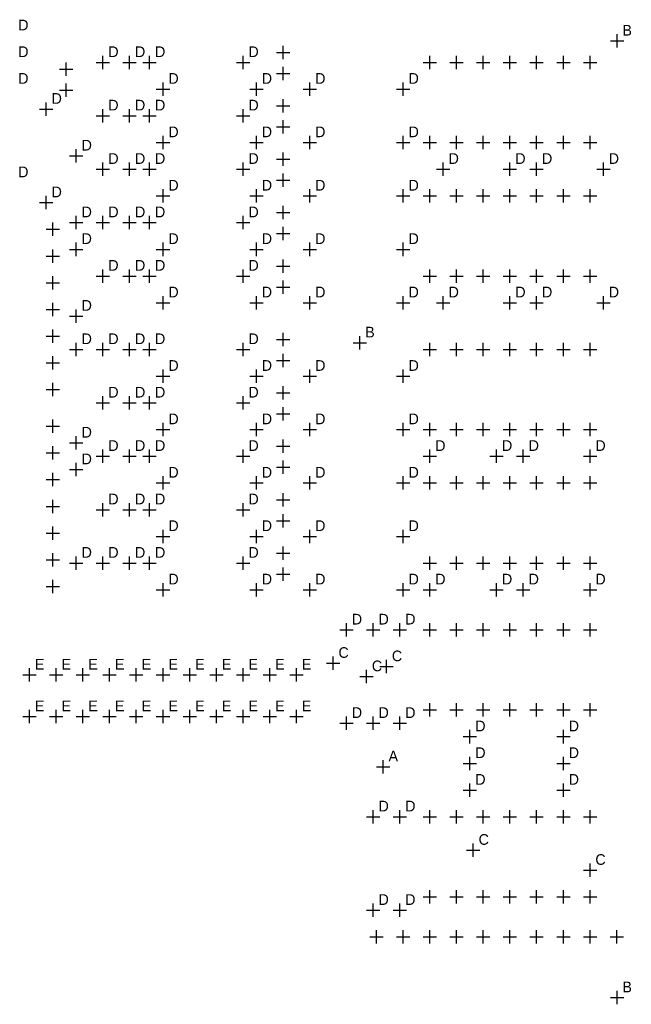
# Model space of a CAD drawing. Header units: metres. Extents: x 0.05 to 4.66, y 0.06 to 3.74.
# Tile 2 of 2: x 2.37 to 4.66, y 0.06 to 3.74. Entities that reach past the tile are written whole.
import ezdxf

# ---------------------------------------------------------------- set-up
doc = ezdxf.new("R2010")
doc.units = ezdxf.units.M

msp = doc.modelspace()

# ---------------------------------------------------------------- linework, layer by layer
at = {"layer": 'HOLE_LOC'}
for p, q in [((4.6064, 3.6396), (4.6064, 3.6896)), ((4.5814, 3.6646), (4.6314, 3.6646)), ((3.3301, 3.6217), (3.3801, 3.6217)), ((3.3551, 3.5967), (3.3551, 3.6467)), ((2.5426, 3.5342), (2.5426, 3.5842)), ((2.6551, 3.5842), (2.7051, 3.5842)), ((2.6801, 3.5592), (2.6801, 3.6092)), ((2.7551, 3.5842), (2.8051, 3.5842)), ((2.7801, 3.5592), (2.7801, 3.6092)), ((2.8301, 3.5842), (2.8801, 3.5842)), ((2.8551, 3.5592), (2.8551, 3.6092)), ((3.1801, 3.5842), (3.2301, 3.5842)), ((3.2051, 3.5592), (3.2051, 3.6092)), ((3.8801, 3.5842), (3.9301, 3.5842)), ((3.9051, 3.5592), (3.9051, 3.6092)), ((3.9801, 3.5842), (4.0301, 3.5842)), ((4.0051, 3.5592), (4.0051, 3.6092)), ((4.0801, 3.5842), (4.1301, 3.5842)), ((4.1051, 3.5592), (4.1051, 3.6092)), ((4.1801, 3.5842), (4.2301, 3.5842)), ((4.2051, 3.5592), (4.2051, 3.6092)), ((4.2801, 3.5842), (4.3301, 3.5842)), ((4.3051, 3.5592), (4.3051, 3.6092)), ((4.3801, 3.5842), (4.4301, 3.5842)), ((4.4051, 3.5592), (4.4051, 3.6092)), ((4.4801, 3.5842), (4.5301, 3.5842)), ((4.5051, 3.5592), (4.5051, 3.6092)), ((2.5176, 3.5592), (2.5676, 3.5592)), ((3.3301, 3.543), (3.3801, 3.543)), ((3.3551, 3.518), (3.3551, 3.568)), ((2.5426, 3.4555), (2.5426, 3.5055)), ((2.9051, 3.4592), (2.9051, 3.5092)), ((3.2551, 3.4592), (3.2551, 3.5092)), ((3.4551, 3.4592), (3.4551, 3.5092)), ((3.8051, 3.4592), (3.8051, 3.5092)), ((2.5176, 3.4805), (2.5676, 3.4805)), ((2.8801, 3.4842), (2.9301, 3.4842)), ((3.2301, 3.4842), (3.2801, 3.4842)), ((3.4301, 3.4842), (3.4801, 3.4842)), ((3.7801, 3.4842), (3.8301, 3.4842)), ((2.4676, 3.3842), (2.4676, 3.4342)), ((3.3551, 3.3967), (3.3551, 3.4467)), ((2.4426, 3.4092), (2.4926, 3.4092)), ((2.6801, 3.3592), (2.6801, 3.4092)), ((2.7801, 3.3592), (2.7801, 3.4092)), ((2.8551, 3.3592), (2.8551, 3.4092)), ((3.2051, 3.3592), (3.2051, 3.4092)), ((3.3301, 3.4217), (3.3801, 3.4217)), ((2.6551, 3.3842), (2.7051, 3.3842)), ((2.7551, 3.3842), (2.8051, 3.3842)), ((2.8301, 3.3842), (2.8801, 3.3842)), ((3.1801, 3.3842), (3.2301, 3.3842)), ((3.3551, 3.318), (3.3551, 3.368)), ((3.3301, 3.343), (3.3801, 3.343)), ((2.8801, 3.2842), (2.9301, 3.2842)), ((2.9051, 3.2592), (2.9051, 3.3092)), ((3.2301, 3.2842), (3.2801, 3.2842)), ((3.2551, 3.2592), (3.2551, 3.3092)), ((3.4301, 3.2842), (3.4801, 3.2842)), ((3.4551, 3.2592), (3.4551, 3.3092)), ((3.7801, 3.2842), (3.8301, 3.2842)), ((3.8051, 3.2592), (3.8051, 3.3092)), ((3.8801, 3.2842), (3.9301, 3.2842)), ((3.9051, 3.2592), (3.9051, 3.3092)), ((3.9801, 3.2842), (4.0301, 3.2842)), ((4.0051, 3.2592), (4.0051, 3.3092)), ((4.0801, 3.2842), (4.1301, 3.2842)), ((4.1051, 3.2592), (4.1051, 3.3092)), ((4.1801, 3.2842), (4.2301, 3.2842)), ((4.2051, 3.2592), (4.2051, 3.3092)), ((4.2801, 3.2842), (4.3301, 3.2842)), ((4.3051, 3.2592), (4.3051, 3.3092)), ((4.3801, 3.2842), (4.4301, 3.2842)), ((4.4051, 3.2592), (4.4051, 3.3092)), ((4.4801, 3.2842), (4.5301, 3.2842)), ((4.5051, 3.2592), (4.5051, 3.3092)), ((2.5801, 3.2092), (2.5801, 3.2592)), ((3.3551, 3.1967), (3.3551, 3.2467)), ((2.5551, 3.2342), (2.6051, 3.2342)), ((2.6801, 3.1592), (2.6801, 3.2092)), ((2.7801, 3.1592), (2.7801, 3.2092)), ((2.8551, 3.1592), (2.8551, 3.2092)), ((3.2051, 3.1592), (3.2051, 3.2092)), ((3.3301, 3.2217), (3.3801, 3.2217)), ((3.9551, 3.1592), (3.9551, 3.2092)), ((4.2051, 3.1592), (4.2051, 3.2092)), ((4.3051, 3.1592), (4.3051, 3.2092)), ((4.5551, 3.1592), (4.5551, 3.2092)), ((2.6551, 3.1842), (2.7051, 3.1842)), ((2.7551, 3.1842), (2.8051, 3.1842)), ((2.8301, 3.1842), (2.8801, 3.1842)), ((3.1801, 3.1842), (3.2301, 3.1842)), ((3.9301, 3.1842), (3.9801, 3.1842)), ((4.1801, 3.1842), (4.2301, 3.1842)), ((4.2801, 3.1842), (4.3301, 3.1842)), ((4.5301, 3.1842), (4.5801, 3.1842)), ((3.3301, 3.143), (3.3801, 3.143)), ((3.3551, 3.118), (3.3551, 3.168)), ((2.9051, 3.0592), (2.9051, 3.1092)), ((3.2551, 3.0592), (3.2551, 3.1092)), ((3.4551, 3.0592), (3.4551, 3.1092)), ((3.8051, 3.0592), (3.8051, 3.1092)), ((3.9051, 3.0592), (3.9051, 3.1092)), ((4.0051, 3.0592), (4.0051, 3.1092)), ((4.1051, 3.0592), (4.1051, 3.1092)), ((4.2051, 3.0592), (4.2051, 3.1092)), ((4.3051, 3.0592), (4.3051, 3.1092)), ((4.4051, 3.0592), (4.4051, 3.1092)), ((4.5051, 3.0592), (4.5051, 3.1092)), ((2.4676, 3.0342), (2.4676, 3.0842)), ((2.8801, 3.0842), (2.9301, 3.0842)), ((3.2301, 3.0842), (3.2801, 3.0842)), ((3.4301, 3.0842), (3.4801, 3.0842)), ((3.7801, 3.0842), (3.8301, 3.0842)), ((3.8801, 3.0842), (3.9301, 3.0842)), ((3.9801, 3.0842), (4.0301, 3.0842)), ((4.0801, 3.0842), (4.1301, 3.0842)), ((4.1801, 3.0842), (4.2301, 3.0842)), ((4.2801, 3.0842), (4.3301, 3.0842)), ((4.3801, 3.0842), (4.4301, 3.0842)), ((4.4801, 3.0842), (4.5301, 3.0842)), ((2.4426, 3.0592), (2.4926, 3.0592)), ((3.3551, 2.9967), (3.3551, 3.0467)), ((2.5801, 2.9592), (2.5801, 3.0092)), ((2.6801, 2.9592), (2.6801, 3.0092)), ((2.7801, 2.9592), (2.7801, 3.0092)), ((2.8551, 2.9592), (2.8551, 3.0092)), ((3.2051, 2.9592), (3.2051, 3.0092)), ((3.3301, 3.0217), (3.3801, 3.0217)), ((2.4676, 2.9592), (2.5176, 2.9592)), ((2.4926, 2.9342), (2.4926, 2.9842)), ((2.5551, 2.9842), (2.6051, 2.9842)), ((2.6551, 2.9842), (2.7051, 2.9842)), ((2.7551, 2.9842), (2.8051, 2.9842)), ((2.8301, 2.9842), (2.8801, 2.9842)), ((3.1801, 2.9842), (3.2301, 2.9842)), ((3.3551, 2.918), (3.3551, 2.968)), ((3.3301, 2.943), (3.3801, 2.943)), ((2.4926, 2.8342), (2.4926, 2.8842)), ((2.5551, 2.8842), (2.6051, 2.8842)), ((2.5801, 2.8592), (2.5801, 2.9092)), ((2.8801, 2.8842), (2.9301, 2.8842)), ((2.9051, 2.8592), (2.9051, 2.9092)), ((3.2301, 2.8842), (3.2801, 2.8842)), ((3.2551, 2.8592), (3.2551, 2.9092)), ((3.4301, 2.8842), (3.4801, 2.8842)), ((3.4551, 2.8592), (3.4551, 2.9092)), ((3.7801, 2.8842), (3.8301, 2.8842)), ((3.8051, 2.8592), (3.8051, 2.9092)), ((2.4676, 2.8592), (2.5176, 2.8592)), ((3.3551, 2.7967), (3.3551, 2.8467)), ((2.6801, 2.7592), (2.6801, 2.8092)), ((2.7801, 2.7592), (2.7801, 2.8092)), ((2.8551, 2.7592), (2.8551, 2.8092)), ((3.2051, 2.7592), (3.2051, 2.8092)), ((3.3301, 2.8217), (3.3801, 2.8217)), ((3.9051, 2.7592), (3.9051, 2.8092)), ((4.0051, 2.7592), (4.0051, 2.8092)), ((4.1051, 2.7592), (4.1051, 2.8092)), ((4.2051, 2.7592), (4.2051, 2.8092)), ((4.3051, 2.7592), (4.3051, 2.8092)), ((4.4051, 2.7592), (4.4051, 2.8092)), ((4.5051, 2.7592), (4.5051, 2.8092)), ((2.4926, 2.7342), (2.4926, 2.7842)), ((2.6551, 2.7842), (2.7051, 2.7842)), ((2.7551, 2.7842), (2.8051, 2.7842)), ((2.8301, 2.7842), (2.8801, 2.7842)), ((3.1801, 2.7842), (3.2301, 2.7842)), ((3.3551, 2.718), (3.3551, 2.768)), ((3.8801, 2.7842), (3.9301, 2.7842)), ((3.9801, 2.7842), (4.0301, 2.7842)), ((4.0801, 2.7842), (4.1301, 2.7842)), ((4.1801, 2.7842), (4.2301, 2.7842)), ((4.2801, 2.7842), (4.3301, 2.7842)), ((4.3801, 2.7842), (4.4301, 2.7842)), ((4.4801, 2.7842), (4.5301, 2.7842)), ((2.4676, 2.7592), (2.5176, 2.7592)), ((3.3301, 2.743), (3.3801, 2.743)), ((2.9051, 2.6592), (2.9051, 2.7092)), ((3.2551, 2.6592), (3.2551, 2.7092)), ((3.4551, 2.6592), (3.4551, 2.7092)), ((3.8051, 2.6592), (3.8051, 2.7092)), ((3.9551, 2.6592), (3.9551, 2.7092)), ((4.2051, 2.6592), (4.2051, 2.7092)), ((4.3051, 2.6592), (4.3051, 2.7092)), ((4.5551, 2.6592), (4.5551, 2.7092)), ((2.4676, 2.6592), (2.5176, 2.6592)), ((2.4926, 2.6342), (2.4926, 2.6842)), ((2.5801, 2.6092), (2.5801, 2.6592)), ((2.8801, 2.6842), (2.9301, 2.6842)), ((3.2301, 2.6842), (3.2801, 2.6842)), ((3.4301, 2.6842), (3.4801, 2.6842)), ((3.7801, 2.6842), (3.8301, 2.6842)), ((3.9301, 2.6842), (3.9801, 2.6842)), ((4.1801, 2.6842), (4.2301, 2.6842)), ((4.2801, 2.6842), (4.3301, 2.6842)), ((4.5301, 2.6842), (4.5801, 2.6842)), ((2.5551, 2.6342), (2.6051, 2.6342)), ((2.4926, 2.5342), (2.4926, 2.5842)), ((2.4676, 2.5592), (2.5176, 2.5592)), ((3.3301, 2.5467), (3.3801, 2.5467)), ((3.3551, 2.5217), (3.3551, 2.5717)), ((3.6426, 2.5092), (3.6426, 2.5592)), ((2.5551, 2.5092), (2.6051, 2.5092)), ((2.5801, 2.4842), (2.5801, 2.5342)), ((2.6551, 2.5092), (2.7051, 2.5092)), ((2.6801, 2.4842), (2.6801, 2.5342)), ((2.7551, 2.5092), (2.8051, 2.5092)), ((2.7801, 2.4842), (2.7801, 2.5342)), ((2.8301, 2.5092), (2.8801, 2.5092)), ((2.8551, 2.4842), (2.8551, 2.5342)), ((3.1801, 2.5092), (3.2301, 2.5092)), ((3.2051, 2.4842), (3.2051, 2.5342)), ((3.6176, 2.5342), (3.6676, 2.5342)), ((3.8801, 2.5092), (3.9301, 2.5092)), ((3.9051, 2.4842), (3.9051, 2.5342)), ((3.9801, 2.5092), (4.0301, 2.5092)), ((4.0051, 2.4842), (4.0051, 2.5342)), ((4.0801, 2.5092), (4.1301, 2.5092)), ((4.1051, 2.4842), (4.1051, 2.5342)), ((4.1801, 2.5092), (4.2301, 2.5092)), ((4.2051, 2.4842), (4.2051, 2.5342)), ((4.2801, 2.5092), (4.3301, 2.5092)), ((4.3051, 2.4842), (4.3051, 2.5342)), ((4.3801, 2.5092), (4.4301, 2.5092)), ((4.4051, 2.4842), (4.4051, 2.5342)), ((4.4801, 2.5092), (4.5301, 2.5092)), ((4.5051, 2.4842), (4.5051, 2.5342)), ((2.4926, 2.4342), (2.4926, 2.4842)), ((3.3551, 2.443), (3.3551, 2.493)), ((2.4676, 2.4592), (2.5176, 2.4592)), ((2.9051, 2.3842), (2.9051, 2.4342)), ((3.2551, 2.3842), (3.2551, 2.4342)), ((3.3301, 2.468), (3.3801, 2.468)), ((3.4551, 2.3842), (3.4551, 2.4342)), ((3.8051, 2.3842), (3.8051, 2.4342)), ((2.8801, 2.4092), (2.9301, 2.4092)), ((3.2301, 2.4092), (3.2801, 2.4092)), ((3.4301, 2.4092), (3.4801, 2.4092)), ((3.7801, 2.4092), (3.8301, 2.4092)), ((2.4926, 2.3342), (2.4926, 2.3842)), ((3.3551, 2.3217), (3.3551, 2.3717)), ((2.4676, 2.3592), (2.5176, 2.3592)), ((2.6801, 2.2842), (2.6801, 2.3342)), ((2.7801, 2.2842), (2.7801, 2.3342)), ((2.8551, 2.2842), (2.8551, 2.3342)), ((3.2051, 2.2842), (3.2051, 2.3342)), ((3.3301, 2.3467), (3.3801, 2.3467)), ((2.6551, 2.3092), (2.7051, 2.3092)), ((2.7551, 2.3092), (2.8051, 2.3092)), ((2.8301, 2.3092), (2.8801, 2.3092)), ((3.1801, 2.3092), (3.2301, 2.3092)), ((3.3551, 2.243), (3.3551, 2.293)), ((3.3301, 2.268), (3.3801, 2.268)), ((2.4676, 2.2217), (2.5176, 2.2217)), ((2.4926, 2.1967), (2.4926, 2.2467)), ((2.9051, 2.1842), (2.9051, 2.2342)), ((3.2551, 2.1842), (3.2551, 2.2342)), ((3.4551, 2.1842), (3.4551, 2.2342)), ((3.8051, 2.1842), (3.8051, 2.2342)), ((3.9051, 2.1842), (3.9051, 2.2342)), ((4.0051, 2.1842), (4.0051, 2.2342)), ((4.1051, 2.1842), (4.1051, 2.2342)), ((4.2051, 2.1842), (4.2051, 2.2342)), ((4.3051, 2.1842), (4.3051, 2.2342)), ((4.4051, 2.1842), (4.4051, 2.2342)), ((4.5051, 2.1842), (4.5051, 2.2342)), ((2.5801, 2.1342), (2.5801, 2.1842)), ((2.8801, 2.2092), (2.9301, 2.2092)), ((3.2301, 2.2092), (3.2801, 2.2092)), ((3.4301, 2.2092), (3.4801, 2.2092)), ((3.7801, 2.2092), (3.8301, 2.2092)), ((3.8801, 2.2092), (3.9301, 2.2092)), ((3.9801, 2.2092), (4.0301, 2.2092)), ((4.0801, 2.2092), (4.1301, 2.2092)), ((4.1801, 2.2092), (4.2301, 2.2092)), ((4.2801, 2.2092), (4.3301, 2.2092)), ((4.3801, 2.2092), (4.4301, 2.2092)), ((4.4801, 2.2092), (4.5301, 2.2092)), ((2.4926, 2.0967), (2.4926, 2.1467)), ((2.5551, 2.1592), (2.6051, 2.1592)), ((3.3301, 2.1467), (3.3801, 2.1467)), ((3.3551, 2.1217), (3.3551, 2.1717)), ((2.4676, 2.1217), (2.5176, 2.1217)), ((2.6551, 2.1092), (2.7051, 2.1092)), ((2.6801, 2.0842), (2.6801, 2.1342)), ((2.7551, 2.1092), (2.8051, 2.1092)), ((2.7801, 2.0842), (2.7801, 2.1342)), ((2.8301, 2.1092), (2.8801, 2.1092)), ((2.8551, 2.0842), (2.8551, 2.1342)), ((3.1801, 2.1092), (3.2301, 2.1092)), ((3.2051, 2.0842), (3.2051, 2.1342)), ((3.8801, 2.1092), (3.9301, 2.1092)), ((3.9051, 2.0842), (3.9051, 2.1342)), ((4.1301, 2.1092), (4.1801, 2.1092)), ((4.1551, 2.0842), (4.1551, 2.1342)), ((4.2301, 2.1092), (4.2801, 2.1092)), ((4.2551, 2.0842), (4.2551, 2.1342)), ((4.4801, 2.1092), (4.5301, 2.1092)), ((4.5051, 2.0842), (4.5051, 2.1342)), ((2.5801, 2.0342), (2.5801, 2.0842)), ((3.3301, 2.068), (3.3801, 2.068)), ((3.3551, 2.043), (3.3551, 2.093)), ((2.4926, 1.9967), (2.4926, 2.0467)), ((2.5551, 2.0592), (2.6051, 2.0592)), ((2.9051, 1.9842), (2.9051, 2.0342)), ((3.2551, 1.9842), (3.2551, 2.0342)), ((3.4551, 1.9842), (3.4551, 2.0342)), ((3.8051, 1.9842), (3.8051, 2.0342)), ((3.9051, 1.9842), (3.9051, 2.0342)), ((4.0051, 1.9842), (4.0051, 2.0342)), ((4.1051, 1.9842), (4.1051, 2.0342)), ((4.2051, 1.9842), (4.2051, 2.0342)), ((4.3051, 1.9842), (4.3051, 2.0342)), ((4.4051, 1.9842), (4.4051, 2.0342)), ((4.5051, 1.9842), (4.5051, 2.0342)), ((2.4676, 2.0217), (2.5176, 2.0217)), ((2.8801, 2.0092), (2.9301, 2.0092)), ((3.2301, 2.0092), (3.2801, 2.0092)), ((3.4301, 2.0092), (3.4801, 2.0092)), ((3.7801, 2.0092), (3.8301, 2.0092)), ((3.8801, 2.0092), (3.9301, 2.0092)), ((3.9801, 2.0092), (4.0301, 2.0092)), ((4.0801, 2.0092), (4.1301, 2.0092)), ((4.1801, 2.0092), (4.2301, 2.0092)), ((4.2801, 2.0092), (4.3301, 2.0092)), ((4.3801, 2.0092), (4.4301, 2.0092)), ((4.4801, 2.0092), (4.5301, 2.0092)), ((3.3551, 1.9217), (3.3551, 1.9717)), ((2.4676, 1.9217), (2.5176, 1.9217)), ((2.4926, 1.8967), (2.4926, 1.9467)), ((2.6801, 1.8842), (2.6801, 1.9342)), ((2.7801, 1.8842), (2.7801, 1.9342)), ((2.8551, 1.8842), (2.8551, 1.9342)), ((3.2051, 1.8842), (3.2051, 1.9342)), ((3.3301, 1.9467), (3.3801, 1.9467)), ((2.6551, 1.9092), (2.7051, 1.9092)), ((2.7551, 1.9092), (2.8051, 1.9092)), ((2.8301, 1.9092), (2.8801, 1.9092)), ((3.1801, 1.9092), (3.2301, 1.9092)), ((3.3551, 1.843), (3.3551, 1.893)), ((2.4926, 1.7967), (2.4926, 1.8467)), ((3.3301, 1.868), (3.3801, 1.868)), ((2.4676, 1.8217), (2.5176, 1.8217)), ((2.8801, 1.8092), (2.9301, 1.8092)), ((2.9051, 1.7842), (2.9051, 1.8342)), ((3.2301, 1.8092), (3.2801, 1.8092)), ((3.2551, 1.7842), (3.2551, 1.8342)), ((3.4301, 1.8092), (3.4801, 1.8092)), ((3.4551, 1.7842), (3.4551, 1.8342)), ((3.7801, 1.8092), (3.8301, 1.8092)), ((3.8051, 1.7842), (3.8051, 1.8342)), ((3.3551, 1.7217), (3.3551, 1.7717)), ((2.4926, 1.6967), (2.4926, 1.7467)), ((2.5801, 1.6842), (2.5801, 1.7342)), ((2.6801, 1.6842), (2.6801, 1.7342)), ((2.7801, 1.6842), (2.7801, 1.7342)), ((2.8551, 1.6842), (2.8551, 1.7342)), ((3.2051, 1.6842), (3.2051, 1.7342)), ((3.3301, 1.7467), (3.3801, 1.7467)), ((3.9051, 1.6842), (3.9051, 1.7342)), ((4.0051, 1.6842), (4.0051, 1.7342)), ((4.1051, 1.6842), (4.1051, 1.7342)), ((4.2051, 1.6842), (4.2051, 1.7342)), ((4.3051, 1.6842), (4.3051, 1.7342)), ((4.4051, 1.6842), (4.4051, 1.7342)), ((4.5051, 1.6842), (4.5051, 1.7342)), ((2.4676, 1.7217), (2.5176, 1.7217)), ((2.5551, 1.7092), (2.6051, 1.7092)), ((2.6551, 1.7092), (2.7051, 1.7092)), ((2.7551, 1.7092), (2.8051, 1.7092)), ((2.8301, 1.7092), (2.8801, 1.7092)), ((3.1801, 1.7092), (3.2301, 1.7092)), ((3.8801, 1.7092), (3.9301, 1.7092)), ((3.9801, 1.7092), (4.0301, 1.7092)), ((4.0801, 1.7092), (4.1301, 1.7092)), ((4.1801, 1.7092), (4.2301, 1.7092)), ((4.2801, 1.7092), (4.3301, 1.7092)), ((4.3801, 1.7092), (4.4301, 1.7092)), ((4.4801, 1.7092), (4.5301, 1.7092)), ((3.3301, 1.668), (3.3801, 1.668)), ((3.3551, 1.643), (3.3551, 1.693)), ((2.4926, 1.5967), (2.4926, 1.6467)), ((2.9051, 1.5842), (2.9051, 1.6342)), ((3.2551, 1.5842), (3.2551, 1.6342)), ((3.4551, 1.5842), (3.4551, 1.6342)), ((3.8051, 1.5842), (3.8051, 1.6342)), ((3.9051, 1.5842), (3.9051, 1.6342)), ((4.1551, 1.5842), (4.1551, 1.6342)), ((4.2551, 1.5842), (4.2551, 1.6342)), ((4.5051, 1.5842), (4.5051, 1.6342)), ((2.4676, 1.6217), (2.5176, 1.6217)), ((2.8801, 1.6092), (2.9301, 1.6092)), ((3.2301, 1.6092), (3.2801, 1.6092)), ((3.4301, 1.6092), (3.4801, 1.6092)), ((3.7801, 1.6092), (3.8301, 1.6092)), ((3.8801, 1.6092), (3.9301, 1.6092)), ((4.1301, 1.6092), (4.1801, 1.6092)), ((4.2301, 1.6092), (4.2801, 1.6092)), ((4.4801, 1.6092), (4.5301, 1.6092)), ((3.5926, 1.4342), (3.5926, 1.4842)), ((3.6926, 1.4342), (3.6926, 1.4842)), ((3.7926, 1.4342), (3.7926, 1.4842)), ((3.9051, 1.4342), (3.9051, 1.4842)), ((4.0051, 1.4342), (4.0051, 1.4842)), ((4.1051, 1.4342), (4.1051, 1.4842)), ((4.2051, 1.4342), (4.2051, 1.4842)), ((4.3051, 1.4342), (4.3051, 1.4842)), ((4.4051, 1.4342), (4.4051, 1.4842)), ((4.5051, 1.4342), (4.5051, 1.4842)), ((3.5676, 1.4592), (3.6176, 1.4592)), ((3.6676, 1.4592), (3.7176, 1.4592)), ((3.7676, 1.4592), (3.8176, 1.4592)), ((3.8801, 1.4592), (3.9301, 1.4592)), ((3.9801, 1.4592), (4.0301, 1.4592)), ((4.0801, 1.4592), (4.1301, 1.4592)), ((4.1801, 1.4592), (4.2301, 1.4592)), ((4.2801, 1.4592), (4.3301, 1.4592)), ((4.3801, 1.4592), (4.4301, 1.4592)), ((4.4801, 1.4592), (4.5301, 1.4592)), ((3.5176, 1.3342), (3.5676, 1.3342)), ((3.5426, 1.3092), (3.5426, 1.3592)), ((3.7426, 1.2967), (3.7426, 1.3467)), ((2.4051, 1.2652), (2.4051, 1.3152)), ((2.5051, 1.2652), (2.5051, 1.3152)), ((2.6051, 1.2652), (2.6051, 1.3152)), ((2.7051, 1.2652), (2.7051, 1.3152)), ((2.8051, 1.2652), (2.8051, 1.3152)), ((2.9051, 1.2652), (2.9051, 1.3152)), ((3.0051, 1.2652), (3.0051, 1.3152)), ((3.1051, 1.2652), (3.1051, 1.3152)), ((3.2051, 1.2652), (3.2051, 1.3152)), ((3.3051, 1.2652), (3.3051, 1.3152)), ((3.4051, 1.2652), (3.4051, 1.3152)), ((3.6676, 1.2592), (3.6676, 1.3092)), ((3.7176, 1.3217), (3.7676, 1.3217)), ((2.3801, 1.2902), (2.4301, 1.2902)), ((2.4801, 1.2902), (2.5301, 1.2902)), ((2.5801, 1.2902), (2.6301, 1.2902)), ((2.6801, 1.2902), (2.7301, 1.2902)), ((2.7801, 1.2902), (2.8301, 1.2902)), ((2.8801, 1.2902), (2.9301, 1.2902)), ((2.9801, 1.2902), (3.0301, 1.2902)), ((3.0801, 1.2902), (3.1301, 1.2902)), ((3.1801, 1.2902), (3.2301, 1.2902)), ((3.2801, 1.2902), (3.3301, 1.2902)), ((3.3801, 1.2902), (3.4301, 1.2902)), ((3.6426, 1.2842), (3.6926, 1.2842)), ((3.9051, 1.1342), (3.9051, 1.1842)), ((4.0051, 1.1342), (4.0051, 1.1842)), ((4.1051, 1.1342), (4.1051, 1.1842)), ((4.2051, 1.1342), (4.2051, 1.1842)), ((4.3051, 1.1342), (4.3051, 1.1842)), ((4.4051, 1.1342), (4.4051, 1.1842)), ((4.5051, 1.1342), (4.5051, 1.1842)), ((2.4051, 1.1092), (2.4051, 1.1592)), ((2.5051, 1.1092), (2.5051, 1.1592)), ((2.6051, 1.1092), (2.6051, 1.1592)), ((2.7051, 1.1092), (2.7051, 1.1592)), ((2.8051, 1.1092), (2.8051, 1.1592)), ((2.9051, 1.1092), (2.9051, 1.1592)), ((3.0051, 1.1092), (3.0051, 1.1592)), ((3.1051, 1.1092), (3.1051, 1.1592)), ((3.2051, 1.1092), (3.2051, 1.1592)), ((3.3051, 1.1092), (3.3051, 1.1592)), ((3.4051, 1.1092), (3.4051, 1.1592)), ((3.8801, 1.1592), (3.9301, 1.1592)), ((3.9801, 1.1592), (4.0301, 1.1592)), ((4.0801, 1.1592), (4.1301, 1.1592)), ((4.1801, 1.1592), (4.2301, 1.1592)), ((4.2801, 1.1592), (4.3301, 1.1592)), ((4.3801, 1.1592), (4.4301, 1.1592)), ((4.4801, 1.1592), (4.5301, 1.1592)), ((2.3801, 1.1342), (2.4301, 1.1342)), ((2.4801, 1.1342), (2.5301, 1.1342)), ((2.5801, 1.1342), (2.6301, 1.1342)), ((2.6801, 1.1342), (2.7301, 1.1342)), ((2.7801, 1.1342), (2.8301, 1.1342)), ((2.8801, 1.1342), (2.9301, 1.1342)), ((2.9801, 1.1342), (3.0301, 1.1342)), ((3.0801, 1.1342), (3.1301, 1.1342)), ((3.1801, 1.1342), (3.2301, 1.1342)), ((3.2801, 1.1342), (3.3301, 1.1342)), ((3.3801, 1.1342), (3.4301, 1.1342)), ((3.5676, 1.1092), (3.6176, 1.1092)), ((3.5926, 1.0842), (3.5926, 1.1342)), ((3.6676, 1.1092), (3.7176, 1.1092)), ((3.6926, 1.0842), (3.6926, 1.1342)), ((3.7676, 1.1092), (3.8176, 1.1092)), ((3.7926, 1.0842), (3.7926, 1.1342)), ((4.0551, 1.0342), (4.0551, 1.0842)), ((4.4051, 1.0342), (4.4051, 1.0842)), ((4.0301, 1.0592), (4.0801, 1.0592)), ((4.3801, 1.0592), (4.4301, 1.0592)), ((3.7301, 0.9217), (3.7301, 0.9717)), ((4.0301, 0.9592), (4.0801, 0.9592)), ((4.0551, 0.9342), (4.0551, 0.9842)), ((4.3801, 0.9592), (4.4301, 0.9592)), ((4.4051, 0.9342), (4.4051, 0.9842)), ((3.7051, 0.9467), (3.7551, 0.9467)), ((4.0301, 0.8592), (4.0801, 0.8592)), ((4.0551, 0.8342), (4.0551, 0.8842)), ((4.3801, 0.8592), (4.4301, 0.8592)), ((4.4051, 0.8342), (4.4051, 0.8842)), ((3.6926, 0.7342), (3.6926, 0.7842)), ((3.7926, 0.7342), (3.7926, 0.7842)), ((3.9051, 0.7342), (3.9051, 0.7842)), ((4.0051, 0.7342), (4.0051, 0.7842)), ((4.1051, 0.7342), (4.1051, 0.7842)), ((4.2051, 0.7342), (4.2051, 0.7842)), ((4.3051, 0.7342), (4.3051, 0.7842)), ((4.4051, 0.7342), (4.4051, 0.7842)), ((4.5051, 0.7342), (4.5051, 0.7842)), ((3.6676, 0.7592), (3.7176, 0.7592)), ((3.7676, 0.7592), (3.8176, 0.7592)), ((3.8801, 0.7592), (3.9301, 0.7592)), ((3.9801, 0.7592), (4.0301, 0.7592)), ((4.0801, 0.7592), (4.1301, 0.7592)), ((4.1801, 0.7592), (4.2301, 0.7592)), ((4.2801, 0.7592), (4.3301, 0.7592)), ((4.3801, 0.7592), (4.4301, 0.7592)), ((4.4801, 0.7592), (4.5301, 0.7592)), ((4.0426, 0.6342), (4.0926, 0.6342)), ((4.0676, 0.6092), (4.0676, 0.6592)), ((4.4801, 0.5592), (4.5301, 0.5592)), ((4.5051, 0.5342), (4.5051, 0.5842)), ((3.9051, 0.4342), (3.9051, 0.4842)), ((4.0051, 0.4342), (4.0051, 0.4842)), ((4.1051, 0.4342), (4.1051, 0.4842)), ((4.2051, 0.4342), (4.2051, 0.4842)), ((4.3051, 0.4342), (4.3051, 0.4842)), ((4.4051, 0.4342), (4.4051, 0.4842)), ((4.5051, 0.4342), (4.5051, 0.4842)), ((3.8801, 0.4592), (3.9301, 0.4592)), ((3.9801, 0.4592), (4.0301, 0.4592)), ((4.0801, 0.4592), (4.1301, 0.4592)), ((4.1801, 0.4592), (4.2301, 0.4592)), ((4.2801, 0.4592), (4.3301, 0.4592)), ((4.3801, 0.4592), (4.4301, 0.4592)), ((4.4801, 0.4592), (4.5301, 0.4592)), ((3.6676, 0.4092), (3.7176, 0.4092)), ((3.6926, 0.3842), (3.6926, 0.4342)), ((3.7676, 0.4092), (3.8176, 0.4092)), ((3.7926, 0.3842), (3.7926, 0.4342)), ((3.7051, 0.2842), (3.7051, 0.3342)), ((3.8051, 0.2842), (3.8051, 0.3342)), ((3.9051, 0.2842), (3.9051, 0.3342)), ((4.0051, 0.2842), (4.0051, 0.3342)), ((4.1051, 0.2842), (4.1051, 0.3342)), ((4.2051, 0.2842), (4.2051, 0.3342)), ((4.3051, 0.2842), (4.3051, 0.3342)), ((4.4051, 0.2842), (4.4051, 0.3342)), ((4.5051, 0.2842), (4.5051, 0.3342)), ((4.6051, 0.2842), (4.6051, 0.3342)), ((3.6801, 0.3092), (3.7301, 0.3092)), ((3.7801, 0.3092), (3.8301, 0.3092)), ((3.8801, 0.3092), (3.9301, 0.3092)), ((3.9801, 0.3092), (4.0301, 0.3092)), ((4.0801, 0.3092), (4.1301, 0.3092)), ((4.1801, 0.3092), (4.2301, 0.3092)), ((4.2801, 0.3092), (4.3301, 0.3092)), ((4.3801, 0.3092), (4.4301, 0.3092)), ((4.4801, 0.3092), (4.5301, 0.3092)), ((4.5801, 0.3092), (4.6301, 0.3092)), ((4.5814, 0.0819), (4.6314, 0.0819)), ((4.6064, 0.0569), (4.6064, 0.1069))]:
    msp.add_line(p, q, dxfattribs=at)

# ---------------------------------------------------------------- texts
for s, p in [('D', (2.3626, 3.7042)), ('B', (4.6264, 3.6846)), ('D', (2.3626, 3.6042)), ('D', (2.7001, 3.6042)), ('D', (2.8001, 3.6042)), ('D', (2.8751, 3.6042)), ('D', (3.2251, 3.6042)), ('D', (2.3626, 3.5042)), ('D', (2.9251, 3.5042)), ('D', (3.2751, 3.5042)), ('D', (3.4751, 3.5042)), ('D', (3.8251, 3.5042)), ('D', (2.4876, 3.4292)), ('D', (2.7001, 3.4042)), ('D', (2.8001, 3.4042)), ('D', (2.8751, 3.4042)), ('D', (3.2251, 3.4042)), ('D', (2.9251, 3.3042)), ('D', (3.2751, 3.3042)), ('D', (3.4751, 3.3042)), ('D', (3.8251, 3.3042)), ('D', (2.6001, 3.2542)), ('D', (2.7001, 3.2042)), ('D', (2.8001, 3.2042)), ('D', (2.8751, 3.2042)), ('D', (3.2251, 3.2042)), ('D', (3.9751, 3.2042)), ('D', (4.2251, 3.2042)), ('D', (4.3251, 3.2042)), ('D', (4.5751, 3.2042)), ('D', (2.3626, 3.1542)), ('D', (2.9251, 3.1042)), ('D', (3.2751, 3.1042)), ('D', (3.4751, 3.1042)), ('D', (3.8251, 3.1042)), ('D', (2.4876, 3.0792)), ('D', (2.6001, 3.0042)), ('D', (2.7001, 3.0042)), ('D', (2.8001, 3.0042)), ('D', (2.8751, 3.0042)), ('D', (3.2251, 3.0042)), ('D', (2.6001, 2.9042)), ('D', (2.9251, 2.9042)), ('D', (3.2751, 2.9042)), ('D', (3.4751, 2.9042)), ('D', (3.8251, 2.9042)), ('D', (2.7001, 2.8042)), ('D', (2.8001, 2.8042)), ('D', (2.8751, 2.8042)), ('D', (3.2251, 2.8042)), ('D', (2.9251, 2.7042)), ('D', (3.2751, 2.7042)), ('D', (3.4751, 2.7042)), ('D', (3.8251, 2.7042)), ('D', (3.9751, 2.7042)), ('D', (4.2251, 2.7042)), ('D', (4.3251, 2.7042)), ('D', (4.5751, 2.7042)), ('D', (2.6001, 2.6542)), ('B', (3.6626, 2.5542)), ('D', (2.6001, 2.5292)), ('D', (2.7001, 2.5292)), ('D', (2.8001, 2.5292)), ('D', (2.8751, 2.5292)), ('D', (3.2251, 2.5292)), ('D', (2.9251, 2.4292)), ('D', (3.2751, 2.4292)), ('D', (3.4751, 2.4292)), ('D', (3.8251, 2.4292)), ('D', (2.7001, 2.3292)), ('D', (2.8001, 2.3292)), ('D', (2.8751, 2.3292)), ('D', (3.2251, 2.3292)), ('D', (2.9251, 2.2292)), ('D', (3.2751, 2.2292)), ('D', (3.4751, 2.2292)), ('D', (3.8251, 2.2292)), ('D', (2.6001, 2.1792)), ('D', (2.7001, 2.1292)), ('D', (2.8001, 2.1292)), ('D', (2.8751, 2.1292)), ('D', (3.2251, 2.1292)), ('D', (3.9251, 2.1292)), ('D', (4.1751, 2.1292)), ('D', (4.2751, 2.1292)), ('D', (4.5251, 2.1292)), ('D', (2.6001, 2.0792)), ('D', (2.9251, 2.0292)), ('D', (3.2751, 2.0292)), ('D', (3.4751, 2.0292)), ('D', (3.8251, 2.0292)), ('D', (2.7001, 1.9292)), ('D', (2.8001, 1.9292)), ('D', (2.8751, 1.9292)), ('D', (3.2251, 1.9292)), ('D', (2.9251, 1.8292)), ('D', (3.2751, 1.8292)), ('D', (3.4751, 1.8292)), ('D', (3.8251, 1.8292)), ('D', (2.6001, 1.7292)), ('D', (2.7001, 1.7292)), ('D', (2.8001, 1.7292)), ('D', (2.8751, 1.7292)), ('D', (3.2251, 1.7292)), ('D', (2.9251, 1.6292)), ('D', (3.2751, 1.6292)), ('D', (3.4751, 1.6292)), ('D', (3.8251, 1.6292)), ('D', (3.9251, 1.6292)), ('D', (4.1751, 1.6292)), ('D', (4.2751, 1.6292)), ('D', (4.5251, 1.6292)), ('D', (3.6126, 1.4792)), ('D', (3.7126, 1.4792)), ('D', (3.8126, 1.4792)), ('C', (3.5626, 1.3542)), ('C', (3.7626, 1.3417)), ('E', (2.4251, 1.3102)), ('E', (2.5251, 1.3102)), ('E', (2.6251, 1.3102)), ('E', (2.7251, 1.3102)), ('E', (2.8251, 1.3102)), ('E', (2.9251, 1.3102)), ('E', (3.0251, 1.3102)), ('E', (3.1251, 1.3102)), ('E', (3.2251, 1.3102)), ('E', (3.3251, 1.3102)), ('E', (3.4251, 1.3102)), ('C', (3.6876, 1.3042)), ('E', (2.4251, 1.1542)), ('E', (2.5251, 1.1542)), ('E', (2.6251, 1.1542)), ('E', (2.7251, 1.1542)), ('E', (2.8251, 1.1542)), ('E', (2.9251, 1.1542)), ('E', (3.0251, 1.1542)), ('E', (3.1251, 1.1542)), ('E', (3.2251, 1.1542)), ('E', (3.3251, 1.1542)), ('E', (3.4251, 1.1542)), ('D', (3.6126, 1.1292)), ('D', (3.7126, 1.1292)), ('D', (3.8126, 1.1292)), ('D', (4.0751, 1.0792)), ('D', (4.4251, 1.0792)), ('A', (3.7501, 0.9667)), ('D', (4.0751, 0.9792)), ('D', (4.4251, 0.9792)), ('D', (4.0751, 0.8792)), ('D', (4.4251, 0.8792)), ('D', (3.7126, 0.7792)), ('D', (3.8126, 0.7792)), ('C', (4.0876, 0.6542)), ('C', (4.5251, 0.5792)), ('D', (3.7126, 0.4292)), ('D', (3.8126, 0.4292)), ('B', (4.6264, 0.1019))]:
    msp.add_text(s, height=0.04, dxfattribs=at).set_placement(p)

doc.saveas('drawing.dxf')
